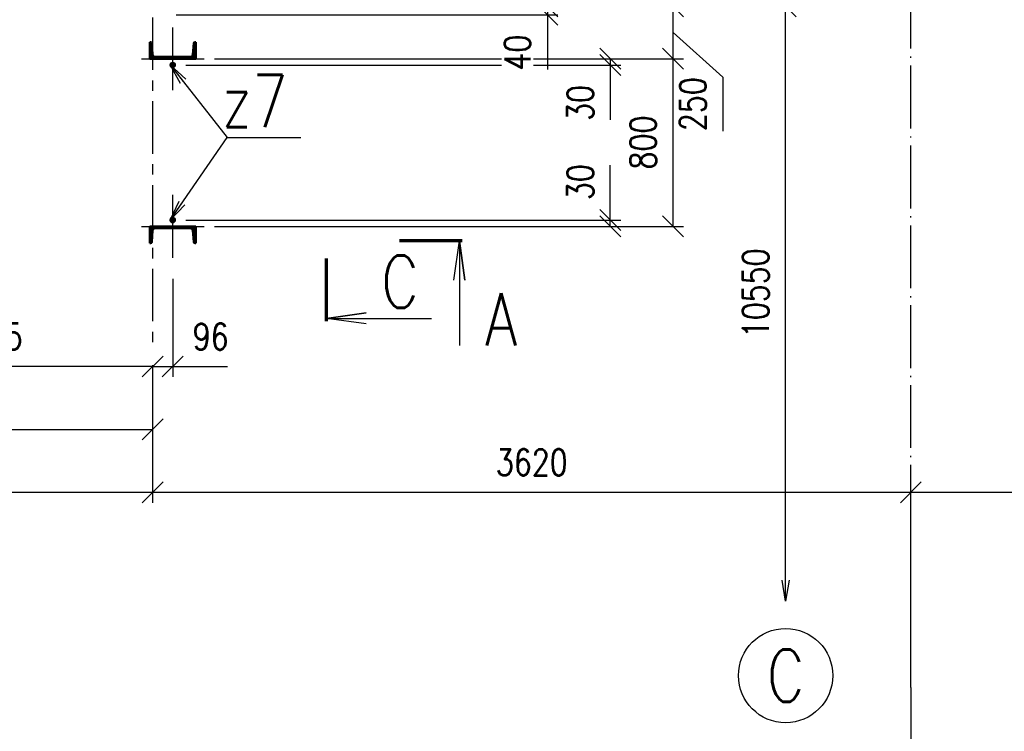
# Paper-space layout 'Layout1' of a CAD drawing. Extents: x -2 to 985, y -36 to 1353.
# Tile 16 of 73: x 173 to 267, y 146 to 214. Entities that reach past the tile are written whole.
import ezdxf
from ezdxf.enums import TextEntityAlignment as Align

# ---------------------------------------------------------------- set-up
doc = ezdxf.new("R2010")
doc.units = 0
for name, pattern in [('ACAD_ISO02W100', [15, 12, -3]), ('ACAD_ISO04W100', [30.5, 24, -3, 0.5, -3]), ('HP_01_CER_B', [8, 5, -1, 1, -1])]:
    doc.linetypes.add(name, pattern=pattern)
doc.layers.get('0').update_dxf_attribs({"linetype": 'CONTINUOUS'})
doc.layers.get('DEFPOINTS').update_dxf_attribs({"color": 132, "linetype": 'CONTINUOUS'})
for name, color, linetype, lineweight in [('SS_KOTVY', 2, 'CONTINUOUS', 35), ('SS_KOTY', 3, 'CONTINUOUS', 25), ('SS_OSY_025', 7, 'HP_01_CER_B', 25), ('SS_PLNA_025', 7, 'CONTINUOUS', 25), ('SS_POPIS_PROFILU', 13, 'CONTINUOUS', 25), ('SS_REZ', 6, 'CONTINUOUS', 70), ('SS_SCHODISTE', 30, 'CONTINUOUS', 50), ('SS_SRAFY', 8, 'CONTINUOUS', 18), ('SS_TEXT5', 4, 'CONTINUOUS', 50), ('SS_TEXT7', 6, 'CONTINUOUS', 70)]:
    doc.layers.add(name, color=color, linetype=linetype, lineweight=lineweight)
doc.styles.add('ROMANS', font='romans.shx', dxfattribs={"width": 0.8})
doc.styles.add('romans.shx', font='romans.shx', dxfattribs={"height": 5})
doc.dimstyles.new('A-1_(2.5)_50AS', dxfattribs={"dimtxt": 2.5, "dimasz": 2, "dimexe": 1, "dimexo": 2, "dimgap": 0, "dimtad": 0, "dimdec": 1, "dimlfac": 50, "dimrnd": 1, "dimtxsty": 'ROMANS', "dimblk1": 'OBLIQUE', "dimblk2": 'OBLIQUE', "dimsah": 1, "dimcen": 2, "dimclrd": 256, "dimclre": 256, "dimclrt": 256, "dimadec": 1, "dimazin": 2, "dimtfac": 0.714286, "dimtdec": 1, "dimtmove": 0, "dimatfit": 3, "dimldrblk": 'OPEN', "dimfxl": 1, "dimtvp": 1.142857, "dimtfill": 1, "dimtolj": 1, "dimlwd": -1, "dimlwe": -1, "dimarcsym": 0})
pattern_1 = [(45, (-4334.49958, -565.55967), (-0.0449012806, 0.0449012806), [])]

# ---------------------------------------------------------------- blocks, each defined once
blk = doc.blocks.new('0KRIZ(Z)')
at = {"color": 0, "linetype": 'ByBlock', "ltscale": 0.5}
for p, q in [((0, -0.5), (0, 0.5)), ((-0.5, 0), (0.5, 0)), ((0, 0), (0, 0, 1))]:
    blk.add_line(p, q, dxfattribs=at)
blk = doc.blocks.new('_Oblique')
at = {"color": 0, "linetype": 'ByBlock', "lineweight": -2}
blk.add_line((-0.5, -0.5), (0.5, 0.5), dxfattribs=at)
blk = doc.blocks.new('*D11')
at = {"layer": 'DEFPOINTS', "color": 0, "transparency": 16777216}
for p in [(132.7, 182.985, 0.8), (185.9, 182.985, 0.8), (185.9, 174.857)]:
    blk.add_point(p, dxfattribs=at)
at = {"layer": 'SS_KOTY', "transparency": 16777216}
for p, q in [((132.7, 180.985), (132.7, 173.857)), ((185.9, 180.985), (185.9, 173.857)), ((132.7, 174.857), (185.9, 174.857))]:
    blk.add_line(p, q, dxfattribs=at)
at = {"layer": 'SS_KOTY', "transparency": 16777216, "xscale": 2, "yscale": 2, "zscale": 2, "rotation": 180}
blk.add_blockref('_Oblique', (132.7, 174.857), dxfattribs=at)
at = {"layer": 'SS_KOTY', "transparency": 16777216, "xscale": 2, "yscale": 2, "zscale": 2}
blk.add_blockref('_Oblique', (185.9, 174.857), dxfattribs=at)
at = {"layer": 'SS_KOTY', "transparency": 16777216, "insert": (159.3, 177.714), "char_height": 2.5, "attachment_point": 5, "style": 'ROMANS', "bg_fill": 3, "box_fill_scale": 1.1, "bg_fill_color": 256, "bg_fill_true_color": 13158600, "bg_fill_transparency": 0}
blk.add_mtext('\\A1;2660', dxfattribs=at)
blk = doc.blocks.new('_OPEN')
at = {"color": 0, "linetype": 'ByBlock'}
for p, q in [((-1, 0.167), (0, 0)), ((0, 0), (-1, -0.167)), ((0, 0), (-1, 0))]:
    blk.add_line(p, q, dxfattribs=at)
blk = doc.blocks.new('*D12')
at = {"layer": 'DEFPOINTS', "color": 0, "transparency": 16777216}
for p in [(185.9, 182.985, 0.8), (258.3, 168.857), (258.3, 150.208)]:
    blk.add_point(p, dxfattribs=at)
at = {"layer": 'SS_KOTY', "transparency": 16777216}
for p, q in [((185.9, 180.985), (185.9, 167.857)), ((258.3, 152.208), (258.3, 169.857)), ((185.9, 168.857), (258.3, 168.857))]:
    blk.add_line(p, q, dxfattribs=at)
at = {"layer": 'SS_KOTY', "transparency": 16777216, "xscale": 2, "yscale": 2, "zscale": 2, "rotation": 180}
blk.add_blockref('_Oblique', (185.9, 168.857), dxfattribs=at)
at = {"layer": 'SS_KOTY', "transparency": 16777216, "xscale": 2, "yscale": 2, "zscale": 2}
blk.add_blockref('_Oblique', (258.3, 168.857), dxfattribs=at)
at = {"layer": 'SS_KOTY', "transparency": 16777216, "insert": (222.1, 171.714), "char_height": 2.5, "attachment_point": 5, "style": 'ROMANS', "bg_fill": 3, "box_fill_scale": 1.1, "bg_fill_color": 256, "bg_fill_true_color": 13158600, "bg_fill_transparency": 0}
blk.add_mtext('\\A1;3620', dxfattribs=at)
blk = doc.blocks.new('*D13')
at = {"layer": 'DEFPOINTS', "color": 0, "transparency": 16777216}
for p in [(288.819, 168.857), (258.3, 150.208), (288.819, 148.138)]:
    blk.add_point(p, dxfattribs=at)
at = {"layer": 'SS_KOTY', "transparency": 16777216}
for p, q in [((258.3, 152.208), (258.3, 169.857)), ((288.819, 150.138), (288.819, 169.857)), ((258.3, 168.857), (288.819, 168.857))]:
    blk.add_line(p, q, dxfattribs=at)
at = {"layer": 'SS_KOTY', "transparency": 16777216, "xscale": 2, "yscale": 2, "zscale": 2, "rotation": 180}
blk.add_blockref('_Oblique', (258.3, 168.857), dxfattribs=at)
at = {"layer": 'SS_KOTY', "transparency": 16777216, "xscale": 2, "yscale": 2, "zscale": 2}
blk.add_blockref('_Oblique', (288.819, 168.857), dxfattribs=at)
at = {"layer": 'SS_KOTY', "transparency": 16777216, "insert": (273.56, 171.714), "char_height": 2.5, "attachment_point": 5, "style": 'ROMANS', "bg_fill": 3, "box_fill_scale": 1.1, "bg_fill_color": 256, "bg_fill_true_color": 13158600, "bg_fill_transparency": 0}
blk.add_mtext('\\A1;36000', dxfattribs=at)
blk = doc.blocks.new('*D17')
at = {"layer": 'DEFPOINTS', "color": 0, "transparency": 16777216}
for p in [(189.82, 210.24), (235.594, 210.24), (189.82, 194.24, 1)]:
    blk.add_point(p, dxfattribs=at)
at = {"layer": 'SS_KOTY', "transparency": 16777216}
for p, q in [((191.82, 210.24), (236.594, 210.24)), ((235.594, 194.24), (235.594, 210.24)), ((191.82, 194.24), (236.594, 194.24))]:
    blk.add_line(p, q, dxfattribs=at)
at = {"layer": 'SS_KOTY', "transparency": 16777216, "xscale": 2, "yscale": 2, "zscale": 2}
for p, rotation in [((235.594, 210.24), 90), ((235.594, 194.24), 270)]:
    blk.add_blockref('_Oblique', p, dxfattribs=dict(at, rotation=rotation))
at = {"layer": 'SS_KOTY', "transparency": 16777216, "insert": (232.737, 202.24), "char_height": 2.5, "attachment_point": 5, "rotation": 90, "style": 'ROMANS', "bg_fill": 3, "box_fill_scale": 1.1, "bg_fill_color": 256, "bg_fill_true_color": 13158600, "bg_fill_transparency": 0}
blk.add_mtext('\\A1;800', dxfattribs=at)
blk = doc.blocks.new('*D18')
at = {"layer": 'DEFPOINTS', "color": 0, "transparency": 16777216}
for p in [(188.98, 215.24, 0.627), (235.594, 215.24), (189.82, 210.24)]:
    blk.add_point(p, dxfattribs=at)
at = {"layer": 'SS_KOTY', "transparency": 16777216}
for p, q in [((190.98, 215.24), (236.594, 215.24)), ((235.594, 210.24), (235.594, 215.24)), ((235.594, 212.74), (240.344, 208.473)), ((191.82, 210.24), (236.594, 210.24)), ((240.344, 208.473), (240.344, 203.33))]:
    blk.add_line(p, q, dxfattribs=at)
at = {"layer": 'SS_KOTY', "transparency": 16777216, "xscale": 2, "yscale": 2, "zscale": 2}
for p, rotation in [((235.594, 215.24), 90), ((235.594, 210.24), 270)]:
    blk.add_blockref('_Oblique', p, dxfattribs=dict(at, rotation=rotation))
at = {"layer": 'SS_KOTY', "transparency": 16777216, "insert": (237.487, 205.902), "char_height": 2.5, "attachment_point": 5, "rotation": 90, "style": 'ROMANS', "bg_fill": 3, "box_fill_scale": 1.1, "bg_fill_color": 256, "bg_fill_true_color": 13158600, "bg_fill_transparency": 0}
blk.add_mtext('\\A1;250', dxfattribs=at)
blk = doc.blocks.new('*D23')
at = {"layer": 'DEFPOINTS', "color": 0, "transparency": 16777216}
for p in [(187.06, 194.84, 0.7), (229.594, 194.84), (189.82, 194.24, 1)]:
    blk.add_point(p, dxfattribs=at)
at = {"layer": 'SS_KOTY', "transparency": 16777216}
for p, q in [((229.594, 194.84), (229.594, 200.078)), ((189.06, 194.84), (230.594, 194.84)), ((229.594, 194.24), (229.594, 194.84)), ((191.82, 194.24), (230.594, 194.24))]:
    blk.add_line(p, q, dxfattribs=at)
at = {"layer": 'SS_KOTY', "transparency": 16777216, "xscale": 2, "yscale": 2, "zscale": 2}
for p, rotation in [((229.594, 194.84), 90), ((229.594, 194.24), 270)]:
    blk.add_blockref('_Oblique', p, dxfattribs=dict(at, rotation=rotation))
at = {"layer": 'SS_KOTY', "transparency": 16777216, "insert": (226.737, 198.459), "char_height": 2.5, "attachment_point": 5, "rotation": 90, "style": 'ROMANS', "bg_fill": 3, "box_fill_scale": 1.1, "bg_fill_color": 256, "bg_fill_true_color": 13158600, "bg_fill_transparency": 0}
blk.add_mtext('\\A1;30', dxfattribs=at)
blk = doc.blocks.new('*D24')
at = {"layer": 'DEFPOINTS', "color": 0, "transparency": 16777216}
for p in [(189.82, 210.24), (187.06, 209.64, 0.7), (229.594, 209.64)]:
    blk.add_point(p, dxfattribs=at)
at = {"layer": 'SS_KOTY', "transparency": 16777216}
for p, q in [((191.82, 210.24), (230.594, 210.24)), ((229.594, 210.24), (229.594, 209.64)), ((189.06, 209.64), (230.594, 209.64)), ((229.594, 209.64), (229.594, 204.402))]:
    blk.add_line(p, q, dxfattribs=at)
at = {"layer": 'SS_KOTY', "transparency": 16777216, "xscale": 2, "yscale": 2, "zscale": 2}
for p, rotation in [((229.594, 210.24), 90), ((229.594, 209.64), 270)]:
    blk.add_blockref('_Oblique', p, dxfattribs=dict(at, rotation=rotation))
at = {"layer": 'SS_KOTY', "transparency": 16777216, "insert": (226.737, 206.021), "char_height": 2.5, "attachment_point": 5, "rotation": 90, "style": 'ROMANS', "bg_fill": 3, "box_fill_scale": 1.1, "bg_fill_color": 256, "bg_fill_true_color": 13158600, "bg_fill_transparency": 0}
blk.add_mtext('\\A1;30', dxfattribs=at)
blk = doc.blocks.new('*D25')
at = {"layer": 'DEFPOINTS', "color": 0, "transparency": 16777216}
for p in [(186.14, 214.44, 0.8), (188.98, 215.24, 0.627), (223.594, 214.44)]:
    blk.add_point(p, dxfattribs=at)
at = {"layer": 'SS_KOTY', "transparency": 16777216}
for p, q in [((188.14, 214.44), (224.594, 214.44)), ((190.98, 215.24), (224.594, 215.24)), ((223.594, 215.24), (223.594, 214.44)), ((223.594, 214.44), (223.594, 209.202))]:
    blk.add_line(p, q, dxfattribs=at)
at = {"layer": 'SS_KOTY', "transparency": 16777216, "xscale": 2, "yscale": 2, "zscale": 2}
for p, rotation in [((223.594, 215.24), 90), ((223.594, 214.44), 270)]:
    blk.add_blockref('_Oblique', p, dxfattribs=dict(at, rotation=rotation))
at = {"layer": 'SS_KOTY', "transparency": 16777216, "insert": (220.737, 210.821), "char_height": 2.5, "attachment_point": 5, "rotation": 90, "style": 'ROMANS', "bg_fill": 3, "box_fill_scale": 1.1, "bg_fill_color": 256, "bg_fill_true_color": 13158600, "bg_fill_transparency": 0}
blk.add_mtext('\\A1;40', dxfattribs=at)
blk = doc.blocks.new('*D35')
at = {"layer": 'DEFPOINTS', "color": 0, "transparency": 16777216}
for p in [(187.82, 191.24, 1), (185.9, 182.985, 0.8), (187.82, 180.857)]:
    blk.add_point(p, dxfattribs=at)
at = {"layer": 'SS_KOTY', "transparency": 16777216}
for p, q in [((187.82, 189.24), (187.82, 179.857)), ((185.9, 180.985), (185.9, 179.857)), ((185.9, 180.857), (187.82, 180.857)), ((187.82, 180.857), (193.059, 180.857))]:
    blk.add_line(p, q, dxfattribs=at)
at = {"layer": 'SS_KOTY', "transparency": 16777216, "xscale": 2, "yscale": 2, "zscale": 2, "rotation": 180}
blk.add_blockref('_Oblique', (185.9, 180.857), dxfattribs=at)
at = {"layer": 'SS_KOTY', "transparency": 16777216, "xscale": 2, "yscale": 2, "zscale": 2}
blk.add_blockref('_Oblique', (187.82, 180.857), dxfattribs=at)
at = {"layer": 'SS_KOTY', "transparency": 16777216, "insert": (191.439, 183.714), "char_height": 2.5, "attachment_point": 5, "style": 'ROMANS', "bg_fill": 3, "box_fill_scale": 1.1, "bg_fill_color": 256, "bg_fill_true_color": 13158600, "bg_fill_transparency": 0}
blk.add_mtext('\\A1;96', dxfattribs=at)
blk = doc.blocks.new('*D37')
at = {"layer": 'DEFPOINTS', "color": 0, "transparency": 16777216}
for p in [(154.2, 213.74), (185.9, 182.985, 0.8), (154.2, 180.857)]:
    blk.add_point(p, dxfattribs=at)
at = {"layer": 'SS_KOTY', "transparency": 16777216}
for p, q in [((154.2, 211.74), (154.2, 179.857)), ((185.9, 180.857), (154.2, 180.857)), ((185.9, 180.985), (185.9, 179.857))]:
    blk.add_line(p, q, dxfattribs=at)
at = {"layer": 'SS_KOTY', "transparency": 16777216, "xscale": 2, "yscale": 2, "zscale": 2, "rotation": 180}
blk.add_blockref('_Oblique', (154.2, 180.857), dxfattribs=at)
at = {"layer": 'SS_KOTY', "transparency": 16777216, "xscale": 2, "yscale": 2, "zscale": 2}
blk.add_blockref('_Oblique', (185.9, 180.857), dxfattribs=at)
at = {"layer": 'SS_KOTY', "transparency": 16777216, "insert": (170.05, 183.714), "char_height": 2.5, "attachment_point": 5, "style": 'ROMANS', "bg_fill": 3, "box_fill_scale": 1.1, "bg_fill_color": 256, "bg_fill_true_color": 13158600, "bg_fill_transparency": 0}
blk.add_mtext('\\A1;1585', dxfattribs=at)
blk = doc.blocks.new('*D55')
at = {"layer": 'DEFPOINTS', "color": 0, "transparency": 16777216}
for p in [(111.9, 182.985, 0.8), (185.9, 182.985, 0.8), (185.9, 168.857)]:
    blk.add_point(p, dxfattribs=at)
at = {"layer": 'SS_KOTY', "transparency": 16777216}
for p, q in [((111.9, 180.985), (111.9, 167.857)), ((185.9, 180.985), (185.9, 167.857)), ((111.9, 168.857), (185.9, 168.857))]:
    blk.add_line(p, q, dxfattribs=at)
at = {"layer": 'SS_KOTY', "transparency": 16777216, "xscale": 2, "yscale": 2, "zscale": 2, "rotation": 180}
blk.add_blockref('_Oblique', (111.9, 168.857), dxfattribs=at)
at = {"layer": 'SS_KOTY', "transparency": 16777216, "xscale": 2, "yscale": 2, "zscale": 2}
blk.add_blockref('_Oblique', (185.9, 168.857), dxfattribs=at)
at = {"layer": 'SS_KOTY', "transparency": 16777216, "insert": (148.9, 171.714), "char_height": 2.5, "attachment_point": 5, "style": 'ROMANS', "bg_fill": 3, "box_fill_scale": 1.1, "bg_fill_color": 256, "bg_fill_true_color": 13158600, "bg_fill_transparency": 0}
blk.add_mtext('\\A1;3700', dxfattribs=at)
blk = doc.blocks.new('*D56')
at = {"layer": 'DEFPOINTS', "color": 0, "transparency": 16777216}
for p in [(188.98, 215.24, 0.627), (246.344, 215.24), (239.764, 158.455)]:
    blk.add_point(p, dxfattribs=at)
at = {"layer": 'SS_KOTY', "transparency": 16777216}
for p, q in [((190.98, 215.24), (247.344, 215.24)), ((246.344, 160.455), (246.344, 215.24))]:
    blk.add_line(p, q, dxfattribs=at)
at = {"layer": 'SS_KOTY', "transparency": 16777216, "xscale": 2, "yscale": 2, "zscale": 2}
for name, p, rotation in [('_Oblique', (246.344, 215.24), 90), ('_OPEN', (246.344, 158.455), 270)]:
    blk.add_blockref(name, p, dxfattribs=dict(at, rotation=rotation))
at = {"layer": 'SS_KOTY', "transparency": 16777216, "insert": (243.487, 187.848), "char_height": 2.5, "attachment_point": 5, "rotation": 90, "style": 'ROMANS', "bg_fill": 3, "box_fill_scale": 1.1, "bg_fill_color": 256, "bg_fill_true_color": 13158600, "bg_fill_transparency": 0}
blk.add_mtext('\\A1;10550', dxfattribs=at)
blk = doc.blocks.new('00RADA')
blk.add_circle((0, 0), 4.5)
at = {"layer": 'SS_TEXT5', "style": 'ROMANS', "width": 0.8}
blk.add_attdef('1', text='', height=5, dxfattribs=at).set_placement((0, 0), align=Align.MIDDLE)
blk = doc.blocks.new('*U97')
at = {"layer": 'SS_PLNA_025'}
blk.add_lwpolyline([(5.2, -3.775), (5.724, 0), (6.247, -3.775), (5.724, 0), (5.724, -10)], dxfattribs=at)
at = {"layer": 'SS_REZ'}
blk.add_line((5.991, 0), (0, 0), dxfattribs=at)
at = {"layer": 'SS_TEXT7', "style": 'ROMANS', "width": 0.8}
blk.add_attdef('REZv', text='', height=5, dxfattribs=at).set_placement((9.724, -10), align=Align.CENTER)
blk = doc.blocks.new('*U101')
at = {"layer": 'SS_PLNA_025'}
blk.add_lwpolyline([(3.775, -6.247), (0, -5.724), (3.775, -5.2), (0, -5.724), (10, -5.724)], dxfattribs=at)
at = {"layer": 'SS_REZ'}
blk.add_line((0, -5.991), (0, 0), dxfattribs=at)
at = {"layer": 'SS_TEXT7', "style": 'ROMANS', "width": 0.8}
blk.add_attdef('REZs', text='', height=5, dxfattribs=at).set_placement((7, -4.724), align=Align.CENTER)

psp = doc.layouts.get("Layout1")

# ---------------------------------------------------------------- linework, layer by layer
at = {"layer": 'SS_OSY_025'}
psp.add_line((185.9004, 358.1769, 0.8), (185.9004, 182.9855, 0.8), dxfattribs=at)

# ---------------------------------------------------------------- block references
at = {"layer": 'SS_OSY_025', "xscale": 6, "yscale": 6}
for p in [(187.8204, 210.2403), (187.8204, 194.2403, 1)]:
    psp.add_blockref('0KRIZ(Z)', p, dxfattribs=at)

# ---------------------------------------------------------------- next in the draw order: dimensions: what is measured, and where the dimension line sits
at = {"layer": 'SS_KOTY'}
dim = psp.add_linear_dim(base=(235.5938, 210.2403), p1=(189.8204, 194.2403, 1), p2=(189.8204, 210.2403), angle=90, dimstyle='A-1_(2.5)_50AS', dxfattribs=at)
dim.commit()
dim.dimension.update_dxf_attribs({"geometry": '*D17', "text_midpoint": (232.7366, 202.2403)})
dim = psp.add_linear_dim(base=(185.9004, 174.8567), p1=(132.7004, 182.9855, 0.8), p2=(185.9004, 182.9855, 0.8), dimstyle='A-1_(2.5)_50AS', override={"dimtmove": 1}, dxfattribs=at)
dim.commit()
dim.dimension.update_dxf_attribs({"geometry": '*D11', "text_midpoint": (159.3004, 177.7138)})

# ---------------------------------------------------------------- next in the draw order: dimensions: what is measured, and where the dimension line sits
dim = psp.add_linear_dim(base=(235.5938, 215.2403), p1=(189.8204, 210.2403), p2=(188.9804, 215.2403, 0.627), angle=90, dimstyle='A-1_(2.5)_50AS', override={"dimtmove": 1}, dxfattribs=at)
dim.commit()
dim.dimension.update_dxf_attribs({"geometry": '*D18', "text_midpoint": (240.3438, 208.4733), "dimtype": 160})
dim = psp.add_linear_dim(base=(229.5938, 194.8403), p1=(189.8204, 194.2403, 1), p2=(187.0604, 194.8403, 0.7), angle=90, dimstyle='A-1_(2.5)_50AS', dxfattribs=at)
dim.commit()
dim.dimension.update_dxf_attribs({"geometry": '*D23', "text_midpoint": (226.7366, 198.4594)})
dim = psp.add_linear_dim(base=(258.3004, 168.8567), p1=(185.9004, 182.9855, 0.8), p2=(258.3004, 150.2076), dimstyle='A-1_(2.5)_50AS', override={"dimtmove": 1}, dxfattribs=at)
dim.commit()
dim.dimension.update_dxf_attribs({"geometry": '*D12', "text_midpoint": (222.1004, 171.7138)})

# ---------------------------------------------------------------- next in the draw order: linework, layer by layer
at = {"layer": 'SS_KOTVY', "color": 7, "linetype": 'ACAD_ISO04W100', "ltscale": 0.25}
for p, q in [((187.5804, 194.8403), (188.0604, 194.8403)), ((187.7004, 194.8403), (187.9404, 194.8403)), ((187.8204, 195.0803), (187.8204, 194.6003)), ((187.8204, 194.9603), (187.8204, 194.7203)), ((187.8204, 194.8403), (187.8204, 194.8403))]:
    psp.add_line(p, q, dxfattribs=at)
at = {"layer": 'SS_KOTVY', "color": 1, "linetype": 'Continuous', "ltscale": 0.25}
for p, q in [((187.7109, 195.03), (187.6014, 194.8403)), ((187.6014, 194.8403), (187.7109, 194.6507)), ((187.9299, 195.03), (187.7109, 195.03)), ((187.7109, 194.6507), (187.9299, 194.6507)), ((188.0394, 194.8403), (187.9299, 195.03)), ((187.9299, 194.6507), (188.0394, 194.8403))]:
    psp.add_line(p, q, dxfattribs=at)
for radius in [0.24, 0.12]:
    psp.add_circle((187.8204, 194.8403), radius, dxfattribs=at)
at = {"layer": 'SS_POPIS_PROFILU', "color": 0, "linetype": 'ByBlock'}
psp.add_line((187.5812, 194.8205), (188.439, 196.6577), dxfattribs=at)
at = {"layer": 'SS_SCHODISTE', "color": 7, "linetype": 'ACAD_ISO04W100', "ltscale": 0.25}
psp.add_line((187.8204, 193.4403), (187.8204, 193.4403), dxfattribs=at)
at = {"layer": 'SS_SCHODISTE', "color": 3, "linetype": 'ACAD_ISO02W100', "ltscale": 0.25}
psp.add_circle((187.8204, 194.8403), 0.14, dxfattribs=at)

# ---------------------------------------------------------------- next in the draw order: block references
at = {"layer": 'SS_KOTY'}
psp.add_blockref('00RADA', (246.3438, 151.3471), dxfattribs=at).add_auto_attribs({'1': 'C'})

# ---------------------------------------------------------------- next in the draw order: dimensions: what is measured, and where the dimension line sits
dim = psp.add_linear_dim(base=(229.5938, 209.6403), p1=(189.8204, 210.2403), p2=(187.0604, 209.6403, 0.7), angle=90, dimstyle='A-1_(2.5)_50AS', dxfattribs=at)
dim.commit()
dim.dimension.update_dxf_attribs({"geometry": '*D24', "text_midpoint": (226.7366, 206.0213)})
dim = psp.add_linear_dim(base=(187.8204, 180.8567), p1=(185.9004, 182.9855, 0.8), p2=(187.8204, 191.2403, 1), dimstyle='A-1_(2.5)_50AS', dxfattribs=at)
dim.commit()
dim.dimension.update_dxf_attribs({"geometry": '*D35', "text_midpoint": (191.4395, 183.7138)})
dim = psp.add_linear_dim(base=(288.8194, 168.8567), p1=(258.3004, 150.2076), p2=(288.8194, 148.1381), text='36000', dimstyle='A-1_(2.5)_50AS', override={"dimtmove": 1}, dxfattribs=at)
dim.commit()
dim.dimension.update_dxf_attribs({"geometry": '*D13', "text_midpoint": (273.5599, 171.7138)})

# ---------------------------------------------------------------- next in the draw order: linework, layer by layer
at = {"layer": 'SS_OSY_025', "linetype": 'ACAD_ISO04W100', "ltscale": 0.25}
for p, q in [((258.3004, 150.2076), (258.3004, 380.2076)), ((258.3004, 150.2076), (258.3004, 150.2086)), ((258.3004, 150.2086), (258.3004, 145.2086))]:
    psp.add_line(p, q, dxfattribs=at)

# ---------------------------------------------------------------- next in the draw order: dimensions: what is measured, and where the dimension line sits
at = {"layer": 'SS_KOTY'}
dim = psp.add_linear_dim(base=(223.5938, 214.4403), p1=(188.9804, 215.2403, 0.627), p2=(186.1404, 214.4403, 0.8), angle=90, dimstyle='A-1_(2.5)_50AS', dxfattribs=at)
dim.commit()
dim.dimension.update_dxf_attribs({"geometry": '*D25', "text_midpoint": (220.7366, 210.8213)})

# ---------------------------------------------------------------- next in the draw order: linework, layer by layer
at = {"layer": 'SS_KOTVY', "color": 1, "linetype": 'Continuous', "ltscale": 0.25}
for p, q in [((187.7109, 209.83), (187.6014, 209.6403)), ((187.9299, 209.83), (187.7109, 209.83)), ((188.0394, 209.6403), (187.9299, 209.83)), ((187.6014, 209.6403), (187.7109, 209.4507)), ((187.7109, 209.4507), (187.9299, 209.4507)), ((187.9299, 209.4507), (188.0394, 209.6403))]:
    psp.add_line(p, q, dxfattribs=at)
at = {"layer": 'SS_KOTVY', "color": 7, "linetype": 'ACAD_ISO04W100', "ltscale": 0.25}
for p, q in [((187.8204, 209.8803), (187.8204, 209.4003)), ((187.8204, 209.7603), (187.8204, 209.5203)), ((187.5804, 209.6403), (188.0604, 209.6403)), ((187.7004, 209.6403), (187.9404, 209.6403)), ((187.8204, 209.6403), (187.8204, 209.6403))]:
    psp.add_line(p, q, dxfattribs=at)
at = {"layer": 'SS_KOTVY', "color": 1, "linetype": 'Continuous', "ltscale": 0.25}
for radius in [0.24, 0.12]:
    psp.add_circle((187.8204, 209.6403), radius, dxfattribs=at)
at = {"layer": 'SS_SCHODISTE', "color": 7, "linetype": 'ACAD_ISO04W100', "ltscale": 0.25}
psp.add_line((187.8204, 211.0403), (187.8204, 211.0403), dxfattribs=at)
at = {"layer": 'SS_SCHODISTE', "color": 3, "linetype": 'ACAD_ISO02W100', "ltscale": 0.25}
psp.add_circle((187.8204, 209.6403), 0.14, dxfattribs=at)

# ---------------------------------------------------------------- next in the draw order: dimensions: what is measured, and where the dimension line sits
at = {"layer": 'SS_KOTY'}
dim = psp.add_linear_dim(base=(246.3438, 215.2403), p1=(239.7638, 158.4548), p2=(188.9804, 215.2403, 0.627), angle=90, text='10550', dimstyle='A-1_(2.5)_50AS', override={"dimblk1": 'OPEN', "dimse1": 1, "dimsd1": 0, "dimsd2": 0}, dxfattribs=at)
dim.commit()
dim.dimension.update_dxf_attribs({"geometry": '*D56', "text_midpoint": (243.4866, 187.8476)})
dim = psp.add_linear_dim(base=(154.2004, 180.8567), p1=(185.9004, 182.9855, 0.8), p2=(154.2004, 213.7403), dimstyle='A-1_(2.5)_50AS', dxfattribs=at)
dim.commit()
dim.dimension.update_dxf_attribs({"geometry": '*D37', "text_midpoint": (170.0504, 183.7138)})

# ---------------------------------------------------------------- next in the draw order: hatches: boundary and pattern name
at = {"layer": 'SS_SRAFY'}
h = psp.add_hatch(dxfattribs=at)
h.set_pattern_fill('ANSI31', color=5, scale=0.02, style=0)
h.set_pattern_definition(pattern_1)
h.paths.add_polyline_path([(185.6956, 211.8403), (185.6204, 211.8403), (185.6204, 210.2403), (190.0204, 210.2403), (190.0204, 211.8403), (189.9452, 211.8403, 0.3910202), (189.8256, 211.7299), (189.7392, 210.6504, -0.3910202), (189.49, 210.4203), (186.1508, 210.4203, -0.3910202), (185.9016, 210.6504), (185.8153, 211.7299, 0.3910202)], flags=0)
h = psp.add_hatch(dxfattribs=at)
h.set_pattern_fill('ANSI31', color=5, scale=0.02, style=0)
h.set_pattern_definition(pattern_1)
h.paths.add_polyline_path([(185.6204, 192.6403), (185.6956, 192.6403, 0.3910202), (185.8153, 192.7508), (185.9016, 193.8303, -0.3910202), (186.1508, 194.0603), (189.49, 194.0603, -0.3910202), (189.7392, 193.8303), (189.8256, 192.7508, 0.3910202), (189.9452, 192.6403), (190.0204, 192.6403), (190.0204, 194.2403), (185.6204, 194.2403)], flags=0)

# ---------------------------------------------------------------- next in the draw order: linework, layer by layer
at = {"layer": 'SS_POPIS_PROFILU', "color": 0, "linetype": 'ByBlock'}
for p, q in [((188.5504, 207.8727), (187.5808, 209.6534)), ((187.5808, 209.6534), (189.0755, 208.2834)), ((187.5808, 209.6534), (188.8129, 208.0781)), ((187.5812, 194.8205), (188.7138, 196.469)), ((188.9885, 196.2802), (187.5812, 194.8205))]:
    psp.add_line(p, q, dxfattribs=at)
at = {"layer": 'SS_POPIS_PROFILU', "color": 13}
for points in [[(187.5808, 209.6534), (193.0062, 202.7169), (200.0538, 202.7169)], [(187.5812, 194.8205), (193.0062, 202.7169), (200.0538, 202.7169)]]:
    psp.add_lwpolyline(points, dxfattribs=at)
at = {"layer": 'SS_SCHODISTE', "color": 1, "linetype": 'Continuous', "ltscale": 0.25}
for p, q in [((185.6956, 211.8403), (185.6204, 211.8403)), ((185.6204, 211.8403), (185.6204, 210.2403)), ((185.9016, 210.6504), (185.8153, 211.7299)), ((189.8256, 211.7299), (189.7392, 210.6504)), ((190.0204, 211.8403), (189.9452, 211.8403)), ((190.0204, 210.2403), (190.0204, 211.8403)), ((185.6204, 210.2403), (190.0204, 210.2403)), ((189.49, 210.4203), (186.1508, 210.4203)), ((190.0204, 194.2403), (185.6204, 194.2403)), ((185.6204, 194.2403), (185.6204, 192.6403)), ((185.8153, 192.7508), (185.9016, 193.8303)), ((186.1508, 194.0603), (189.49, 194.0603)), ((189.7392, 193.8303), (189.8256, 192.7508)), ((190.0204, 192.6403), (190.0204, 194.2403)), ((185.6204, 192.6403), (185.6956, 192.6403)), ((189.9452, 192.6403), (190.0204, 192.6403))]:
    psp.add_line(p, q, dxfattribs=at)
for centre, start, end in [((185.6956, 211.7203), 4.574, 90), ((189.9452, 211.7203), 90, 175.426), ((185.6956, 192.7603), 270, 355.426), ((189.9452, 192.7603), 184.574, 270)]:
    psp.add_arc(centre, 0.12, start, end, dxfattribs=at)
at = {"layer": 'SS_SCHODISTE', "color": 1, "linetype": 'Continuous', "ltscale": 0.25, "extrusion": (0, 0, -1)}
for centre, start, end in [((-186.1508, 210.6703), 270, 355.426), ((-189.49, 210.6703), 184.574, 270), ((-186.1508, 193.8103), 4.574, 90), ((-189.49, 193.8103), 90, 175.426)]:
    psp.add_arc(centre, 0.25, start, end, dxfattribs=at)

# ---------------------------------------------------------------- next in the draw order: block references
at = {"layer": 'SS_REZ'}
for name, p, values in [('*U97', (209.4661, 192.8662), {'REZv': 'A'}), ('*U101', (202.5169, 191.1806), {'REZs': 'C'})]:
    psp.add_blockref(name, p, dxfattribs=at).add_auto_attribs(values)

# ---------------------------------------------------------------- next in the draw order: texts
at = {"layer": 'SS_POPIS_PROFILU', "color": 4, "style": 'romans.shx', "width": 0.8}
psp.add_text('z7', height=5, dxfattribs=at).set_placement((192.4832, 203.7169))
psp.add_text('z7', height=5, dxfattribs=at).set_placement((192.4832, 203.7169))

# ---------------------------------------------------------------- next in the draw order: dimensions: what is measured, and where the dimension line sits
at = {"layer": 'SS_KOTY'}
dim = psp.add_linear_dim(base=(185.9004, 168.8567), p1=(111.9004, 182.9855, 0.8), p2=(185.9004, 182.9855, 0.8), dimstyle='A-1_(2.5)_50AS', dxfattribs=at)
dim.commit()
dim.dimension.update_dxf_attribs({"geometry": '*D55', "text_midpoint": (148.9004, 171.7138)})

doc.saveas('drawing.dxf')
